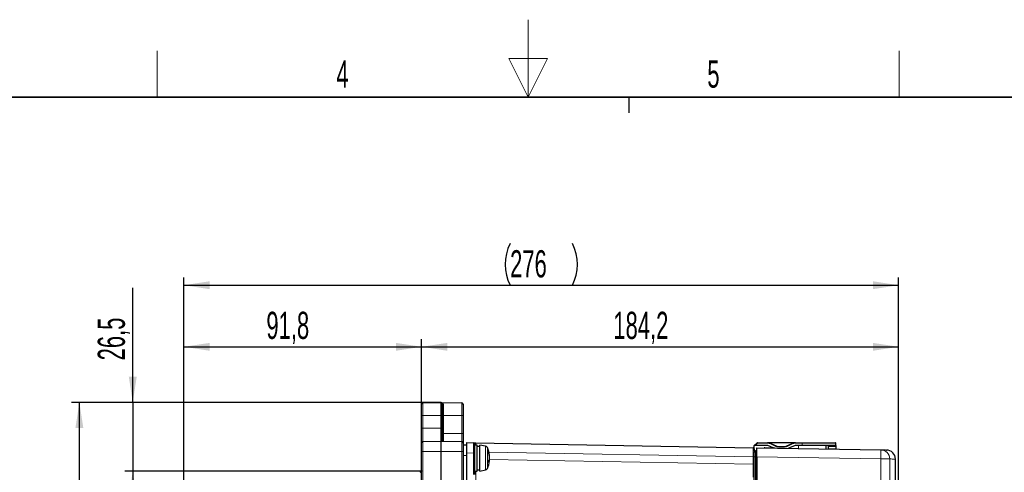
# Paper-space layout 'Blatt3' of a CAD drawing. Header units: millimetres. Extents: x 5 to 418, y 2 to 292.
# Tile 48 of 56: x 152 to 278, y 234 to 292. Entities that reach past the tile are written whole.
import ezdxf

# ---------------------------------------------------------------- set-up
doc = ezdxf.new("R2010")
doc.units = ezdxf.units.MM
doc.header["$PDSIZE"] = -1
doc.layers.add('SLD-0', color=7, linetype='Continuous')
doc.styles.add('SLDTEXTSTYLE0', font='TXT', dxfattribs={"width": 0.605})
doc.dimstyles.new('SLDDIMSTYLE0', dxfattribs={"dimtxt": 3.5, "dimasz": 3.302, "dimexe": 0, "dimexo": 0.0625, "dimgap": 0.875, "dimtad": 1, "dimlfac": 3, "dimrnd": 1e-09, "dimzin": 12, "dimdsep": 46, "dimtxsty": 'SLDTEXTSTYLE0', "dimsah": 1, "dimcen": 0.09, "dimadec": 0, "dimazin": 3, "dimtfac": 1, "dimtofl": 0, "dimtmove": 0, "dimatfit": 3, "dimfxl": 1, "dimfrac": 2, "dimtolj": 1, "dimtzin": 12, "dimarcsym": 0})
doc.dimstyles.new('SLDDIMSTYLE1', dxfattribs={"dimtxt": 3.5, "dimasz": 3.302, "dimexe": 0, "dimexo": 0.0625, "dimgap": 0.875, "dimtad": 1, "dimdec": 1, "dimlfac": 3, "dimrnd": 1e-09, "dimzin": 12, "dimdsep": 46, "dimtxsty": 'SLDTEXTSTYLE0', "dimsah": 1, "dimcen": 0.09, "dimadec": 0, "dimazin": 3, "dimtfac": 1, "dimtmove": 0, "dimatfit": 0, "dimfxl": 1, "dimfrac": 2, "dimtolj": 1, "dimtzin": 12, "dimarcsym": 0})
doc.dimstyles.new('SLDDIMSTYLE2', dxfattribs={"dimtxt": 3.5, "dimasz": 3.302, "dimexe": 0, "dimexo": 0.0625, "dimgap": 0.875, "dimtad": 1, "dimdec": 1, "dimlfac": 3, "dimrnd": 1e-09, "dimzin": 12, "dimdsep": 46, "dimtxsty": 'SLDTEXTSTYLE0', "dimsah": 1, "dimcen": 0.09, "dimadec": 0, "dimazin": 3, "dimtfac": 1, "dimtofl": 0, "dimtmove": 0, "dimatfit": 3, "dimfxl": 1, "dimfrac": 2, "dimtolj": 1, "dimtzin": 12, "dimarcsym": 0})

# ---------------------------------------------------------------- blocks, each defined once
blk = doc.blocks.new('_D_12')
at = {"layer": 'SLD-0', "color": 7}
for p, q in [((166.11, 243.21), (166.11, 257.97)), ((205.78, 243.21), (165.11, 243.21)), ((166.11, 243.21), (166.11, 234.37)), ((203.29, 234.37), (165.11, 234.37)), ((166.11, 234.37), (166.11, 228.02))]:
    blk.add_line(p, q, dxfattribs=at)
for points in [[(166.11, 243.21), (166.62, 246.51), (165.6, 246.51)], [(166.11, 234.37), (165.6, 231.07), (166.62, 231.07)]]:
    blk.add_solid(points, dxfattribs=at)
at = {"layer": 'SLD-0', "color": 7, "insert": (161.6, 248.62), "char_height": 3.5, "attachment_point": 1, "rotation": 90, "style": 'SLDTEXTSTYLE0'}
blk.add_mtext('26,5', dxfattribs=at)
blk = doc.blocks.new('_D_13')
at = {"layer": 'SLD-0', "color": 7}
for p, q in [((203.29, 234.37), (165.11, 234.37)), ((166.11, 234.37), (166.11, 128.54)), ((174.62, 128.54), (165.11, 128.54))]:
    blk.add_line(p, q, dxfattribs=at)
for points in [[(166.11, 234.37), (165.6, 231.07), (166.62, 231.07)], [(166.11, 128.54), (166.62, 131.84), (165.6, 131.84)]]:
    blk.add_solid(points, dxfattribs=at)
at = {"layer": 'SLD-0', "color": 7, "insert": (161.6, 175.44), "char_height": 3.5, "attachment_point": 1, "rotation": 90, "style": 'SLDTEXTSTYLE0'}
blk.add_mtext('317,5', dxfattribs=at)
blk = doc.blocks.new('_D_14')
at = {"layer": 'SLD-0', "color": 7}
for p, q in [((205.78, 243.21), (158.24, 243.21)), ((159.24, 128.54), (159.24, 243.21)), ((174.62, 128.54), (158.24, 128.54))]:
    blk.add_line(p, q, dxfattribs=at)
for centre, start, end in [((156.55, 184.51), 63.4349, 116.5651), ((156.55, 187.23), 243.4349, 296.5651)]:
    blk.add_arc(centre, 6.01, start, end, dxfattribs=at)
for points in [[(159.24, 243.21), (158.73, 239.9), (159.75, 239.9)], [(159.24, 128.54), (159.75, 131.84), (158.73, 131.84)]]:
    blk.add_solid(points, dxfattribs=at)
at = {"layer": 'SLD-0', "color": 7, "insert": (154.73, 181.86), "char_height": 3.5, "attachment_point": 1, "rotation": 90, "style": 'SLDTEXTSTYLE0'}
blk.add_mtext('344', dxfattribs=at)
blk = doc.blocks.new('_D_15')
at = {"layer": 'SLD-0', "color": 7}
for p, q in [((172.7, 228.72), (172.7, 251.37)), ((203.29, 241.54), (203.29, 251.37)), ((172.7, 250.37), (203.29, 250.37))]:
    blk.add_line(p, q, dxfattribs=at)
for points in [[(172.7, 250.37), (176, 249.86), (176, 250.87)], [(203.29, 250.37), (199.98, 250.87), (199.98, 249.86)]]:
    blk.add_solid(points, dxfattribs=at)
at = {"layer": 'SLD-0', "color": 7, "insert": (183.31, 254.88), "char_height": 3.5, "attachment_point": 1, "style": 'SLDTEXTSTYLE0'}
blk.add_mtext('91,8', dxfattribs=at)
blk = doc.blocks.new('_D_16')
at = {"layer": 'SLD-0', "color": 7}
for p, q in [((203.29, 241.54), (203.29, 251.37)), ((264.69, 213.87), (264.69, 251.37)), ((203.29, 250.37), (264.69, 250.37))]:
    blk.add_line(p, q, dxfattribs=at)
for points in [[(203.29, 250.37), (206.59, 249.86), (206.59, 250.87)], [(264.69, 250.37), (261.38, 250.87), (261.38, 249.86)]]:
    blk.add_solid(points, dxfattribs=at)
at = {"layer": 'SLD-0', "color": 7, "insert": (227.97, 254.88), "char_height": 3.5, "attachment_point": 1, "style": 'SLDTEXTSTYLE0'}
blk.add_mtext('184,2', dxfattribs=at)
blk = doc.blocks.new('_D_17')
at = {"layer": 'SLD-0', "color": 7}
for p, q in [((172.7, 228.79), (172.7, 259.3)), ((264.69, 213.87), (264.69, 259.3)), ((172.7, 258.3), (264.69, 258.3))]:
    blk.add_line(p, q, dxfattribs=at)
for centre, start, end in [((220.05, 260.98), 153.4349, 206.5651), ((217.33, 260.98), 333.4349, 26.5651)]:
    blk.add_arc(centre, 6.01, start, end, dxfattribs=at)
for points in [[(172.7, 258.3), (176, 257.79), (176, 258.81)], [(264.69, 258.3), (261.38, 258.81), (261.38, 257.79)]]:
    blk.add_solid(points, dxfattribs=at)
at = {"layer": 'SLD-0', "color": 7, "insert": (214.68, 262.81), "char_height": 3.5, "attachment_point": 1, "style": 'SLDTEXTSTYLE0'}
blk.add_mtext('276', dxfattribs=at)

psp = doc.layouts.new('Blatt3')

# ---------------------------------------------------------------- linework, layer by layer
at = {"color": 7, "linetype": 'Continuous', "lineweight": 25}
for p, q in [((203.2853, 241.539), (203.2853, 242.9982)), ((203.449, 243.1649), (205.7823, 243.2056)), ((205.7882, 243.2056), (208.4548, 243.1591)), ((205.9519, 243.039), (205.9519, 241.539)), ((208.6186, 242.9924), (208.6186, 241.539)), ((203.2853, 239.8723), (203.2853, 241.539)), ((205.9519, 241.539), (205.9519, 239.8723)), ((208.6186, 241.539), (208.6186, 239.2057)), ((203.2853, 237.9982), (203.2853, 239.8723)), ((205.9519, 239.8723), (205.9519, 238.3665)), ((208.6186, 239.2057), (208.6186, 237.9924)), ((203.2853, 236.8723), (203.2853, 237.9982)), ((203.449, 238.1649), (205.7823, 238.2056)), ((205.7882, 238.2056), (208.4548, 238.1591)), ((208.6186, 237.9924), (208.6186, 236.8723)), ((209.1186, 237.7057), (208.6186, 237.7057)), ((209.1186, 236.697), (209.1186, 238.0301)), ((209.1186, 238.0301), (209.9549, 238.0152)), ((210.1186, 237.8486), (210.1186, 236.6821)), ((210.4519, 237.7057), (210.1186, 237.7057)), ((210.2823, 238.0094), (245.9549, 237.3752)), ((210.4519, 234.3723), (210.4519, 237.7057)), ((210.7686, 237.539), (210.4519, 237.539)), ((211.5057, 237.5757), (210.7686, 237.7057)), ((210.7686, 234.3723), (210.7686, 237.7057)), ((246.1186, 237.6428), (246.4657, 237.9899)), ((246.2129, 237.6428), (246.1186, 237.6428)), ((246.1186, 237.2086), (246.1186, 237.6428)), ((246.1186, 237.2086), (246.1186, 236.9194)), ((247.7413, 237.6428), (246.2129, 237.6428)), ((246.4519, 237.3666), (262.4121, 237.0881)), ((246.4519, 236.2001), (246.4519, 237.3666)), ((246.5129, 238.0095), (247.8226, 238.0095)), ((247.4519, 237.3723), (248.6186, 237.3723)), ((251.4146, 238.0095), (247.8226, 238.0095)), ((248.543, 237.3723), (248.1639, 237.5491)), ((248.2452, 237.9158), (248.9156, 237.6032)), ((249.3382, 237.5095), (249.8989, 237.5095)), ((250.3216, 237.6032), (250.992, 237.9158)), ((251.0732, 237.5491), (250.5293, 237.2955)), ((251.4146, 238.0095), (252.2853, 238.0095)), ((252.2853, 237.6428), (251.4959, 237.6428)), ((252.2853, 238.0095), (256.5519, 238.0095)), ((256.6186, 237.6428), (252.2853, 237.6428)), ((255.3853, 237.2107), (255.3853, 237.6428)), ((255.6202, 237.5491), (255.6257, 237.2365)), ((255.6257, 237.2365), (255.6262, 237.2065)), ((256.6186, 237.6428), (256.6186, 237.9428)), ((256.6186, 237.6428), (256.6186, 237.5491)), ((256.6186, 237.5491), (256.6186, 237.2365)), ((256.6186, 237.2365), (256.6186, 237.1892)), ((203.2853, 126.2057), (203.2853, 236.8723)), ((208.6186, 236.8723), (208.6186, 232.95)), ((209.1186, 232.3978), (209.1186, 236.697)), ((210.1186, 236.6821), (210.1186, 233.9114)), ((211.9717, 235.7948), (212.0096, 235.7983)), ((211.9835, 236.4344), (212.0096, 236.4398)), ((211.998, 236.356), (212.019, 236.3618)), ((212.0125, 235.9766), (212.019, 235.9763)), ((246.1186, 233.1629), (246.1186, 236.206)), ((246.3858, 236.9719), (246.2838, 236.971)), ((246.4519, 236.2001), (246.4519, 136.8781)), ((264.2791, 215.1788), (264.2791, 235.9093)), ((210.4519, 234.539), (210.7686, 234.539)), ((210.7686, 234.3723), (211.5057, 234.5023)), ((211.9459, 235.7206), (212.0096, 235.7039)), ((211.9512, 235.7348), (212.019, 235.7162)), ((210.1186, 234.3723), (210.4519, 234.3723))]:
    psp.add_line(p, q, dxfattribs=at)
at = {"color": 7, "linetype": 'Continuous', "lineweight": 18}
for p, q in [((203.449, 243.1649), (203.449, 241.539)), ((205.7823, 241.539), (205.7823, 243.2056)), ((205.7882, 243.2056), (205.7882, 241.539)), ((206.1157, 242.9022), (206.1157, 241.539)), ((208.4548, 241.539), (208.4548, 243.1591)), ((203.2853, 241.539), (203.449, 241.539)), ((203.449, 241.539), (203.449, 239.8723)), ((205.7823, 241.539), (203.449, 241.539)), ((205.7823, 239.8723), (205.7823, 241.539)), ((205.7823, 241.539), (205.7882, 241.539)), ((205.7882, 241.539), (205.7882, 239.8723)), ((205.7882, 241.539), (205.9519, 241.539)), ((205.9519, 241.539), (206.1157, 241.539)), ((206.1157, 241.539), (206.1157, 239.2057)), ((206.1157, 241.539), (208.4548, 241.539)), ((208.4548, 239.2057), (208.4548, 241.539)), ((208.6186, 241.539), (208.4548, 241.539)), ((203.2853, 239.8723), (203.449, 239.8723)), ((203.449, 239.8723), (203.449, 238.1649)), ((203.449, 239.8723), (205.7823, 239.8723)), ((205.7823, 238.2056), (205.7823, 239.8723)), ((205.7823, 239.8723), (205.7882, 239.8723)), ((205.7882, 239.8723), (205.9519, 239.8723)), ((205.7882, 239.8723), (205.7882, 238.2056)), ((205.9519, 239.2057), (206.1157, 239.2057)), ((206.1157, 239.2057), (206.1157, 238.1999)), ((206.1157, 239.2057), (208.4548, 239.2057)), ((208.4548, 238.1591), (208.4548, 239.2057)), ((208.6186, 239.2057), (208.4548, 239.2057)), ((203.449, 238.1649), (203.449, 236.8723)), ((205.7823, 236.8723), (205.7823, 238.2056)), ((205.7882, 238.2056), (205.7882, 236.8723)), ((208.4548, 236.8723), (208.4548, 238.1591)), ((211.5057, 235.1796), (211.5057, 237.5757)), ((211.7529, 237.3817), (211.7529, 234.6963)), ((246.5129, 237.9428), (246.2129, 237.6428)), ((246.5129, 237.9428), (246.5129, 238.0095)), ((247.8226, 237.9428), (246.5129, 237.9428)), ((247.8226, 237.9428), (247.8226, 238.0095)), ((248.8874, 237.5427), (248.217, 237.8554)), ((249.3382, 237.4428), (249.3382, 237.5095)), ((249.8989, 237.4428), (249.3382, 237.4428)), ((249.8989, 237.4428), (249.8989, 237.5095)), ((251.0201, 237.8554), (250.3497, 237.5427)), ((251.4146, 237.9428), (251.4146, 238.0095)), ((252.2853, 237.9428), (251.4146, 237.9428)), ((251.7853, 237.2735), (251.7853, 237.6428)), ((252.2853, 237.9428), (252.2853, 238.0095)), ((252.2853, 237.6428), (252.2853, 237.9428)), ((256.6186, 237.9428), (252.2853, 237.9428)), ((255.6202, 237.5491), (256.6186, 237.5491)), ((255.6257, 237.2365), (256.6186, 237.2365)), ((203.2853, 236.8723), (203.449, 236.8723)), ((205.7823, 236.8723), (203.449, 236.8723)), ((203.449, 236.8723), (203.449, 229.7056)), ((205.7823, 236.8723), (205.7882, 236.8723)), ((205.7823, 229.7056), (205.7823, 236.8723)), ((205.7882, 236.8723), (205.7882, 229.7056)), ((208.4548, 236.8723), (205.7882, 236.8723)), ((208.4548, 232.95), (208.4548, 236.8723)), ((208.6186, 236.8723), (208.4548, 236.8723)), ((209.1186, 236.3723), (208.6186, 236.3723)), ((209.9549, 236.6821), (209.1186, 236.697)), ((209.9549, 233.9114), (209.9549, 236.6821)), ((209.9549, 236.6821), (210.1186, 236.6821)), ((245.9548, 236.2088), (211.9441, 236.8134)), ((212.0126, 235.839), (245.9548, 235.2465)), ((245.9548, 235.2465), (245.9548, 236.2088)), ((246.1186, 236.2088), (245.9548, 236.2088)), ((246.2838, 236.206), (246.1186, 236.206)), ((246.3858, 236.206), (246.2838, 236.206)), ((246.2838, 236.206), (246.2838, 136.8723)), ((246.3858, 236.206), (246.4519, 236.206)), ((246.3858, 136.8723), (246.3858, 236.206)), ((262.4121, 235.9216), (246.4519, 236.2001)), ((262.4121, 209.5874), (262.4121, 235.9216)), ((262.4121, 235.9216), (263.5559, 235.9216)), ((263.5559, 235.9216), (263.5559, 209.5524)), ((211.5057, 234.5023), (211.5057, 235.1796)), ((246.1186, 235.2465), (245.9548, 235.2465))]:
    psp.add_line(p, q, dxfattribs=at)
at = {"color": 7, "linetype": 'Continuous', "lineweight": 18, "flags": 128}
for points in [[(246.4657, 237.9899), (246.4666, 237.989), (246.4693, 237.9864), (246.4737, 237.982), (246.4795, 237.9761), (246.4867, 237.969), (246.4948, 237.9608), (246.5037, 237.952), (246.5129, 237.9428)], [(248.217, 237.8554), (248.2225, 237.8671), (248.2278, 237.8785), (248.2327, 237.8889), (248.237, 237.8981), (248.2405, 237.9056), (248.2431, 237.9112), (248.2447, 237.9146), (248.2452, 237.9158)], [(248.8874, 237.5427), (248.8929, 237.5545), (248.8982, 237.5659), (248.9031, 237.5763), (248.9074, 237.5855), (248.9109, 237.593), (248.9135, 237.5986), (248.9151, 237.602), (248.9156, 237.6032)], [(250.3497, 237.5427), (250.3442, 237.5545), (250.3389, 237.5659), (250.3341, 237.5763), (250.3298, 237.5855), (250.3263, 237.593), (250.3237, 237.5986), (250.3221, 237.602), (250.3216, 237.6032)], [(251.0201, 237.8554), (251.0146, 237.8671), (251.0094, 237.8785), (251.0045, 237.8889), (251.0002, 237.8981), (250.9967, 237.9056), (250.9941, 237.9112), (250.9925, 237.9146), (250.992, 237.9158)]]:
    psp.add_lwpolyline(points, dxfattribs=at)
at = {"color": 7, "linetype": 'Continuous', "lineweight": 25, "flags": 128}
for points in [[(255.6186, 237.6428), (255.6188, 237.6322), (255.6193, 237.6008), (255.6202, 237.5491)], [(212.0096, 235.7983), (212.0017, 235.7449), (211.998, 235.722)]]:
    psp.add_lwpolyline(points, dxfattribs=at)
at = {"color": 7, "linetype": 'Continuous', "lineweight": 25}
for centre, radius, start, end in [((203.4519, 242.9982), 0.1667, 91, 180), ((205.7853, 243.039), 0.1667, 89, 91), ((205.7853, 243.039), 0.1667, 0, 89), ((208.4519, 242.9924), 0.1667, 0, 89), ((206.1186, 238.3665), 0.1667, 180, 269), ((203.4519, 237.9982), 0.1667, 91, 180), ((205.7853, 238.039), 0.1667, 89, 91), ((208.4519, 237.9924), 0.1667, 0, 89), ((209.9519, 237.8486), 0.1667, 0, 88.981516), ((211.4478, 237.2474), 0.3333, 23.754023, 80), ((208.7019, 236.039), 3.3333, 6.089545, 23.754023), ((245.9519, 237.2086), 0.1667, 0, 88.981516), ((246.3853, 237.0385), 0.0667, 270.5, 0.000004), ((246.5129, 237.9428), 0.0667, 90, 135), ((247.4519, 237.2057), 0.1667, 90, 119.572081), ((247.7413, 236.6428), 1, 65, 90), ((247.8226, 237.0095), 1, 65, 90), ((248.6186, 237.2057), 0.1667, 46.63126, 90), ((249.3382, 238.5095), 1, 245, 270), ((249.8989, 238.5095), 1, 270, 295), ((251.4146, 237.0095), 1, 90, 115), ((251.4959, 236.6428), 1, 90, 115), ((256.5519, 237.9428), 0.0667, 0, 90), ((263.1125, 235.909), 1.1667, 0.142661, 88.999997), ((209.8918, 236.1397), 2.1389, 8.066132, 19.043461), ((210.8356, 236.7719), 1.0801, 356.513922, 3.486078), ((209.4272, 235.9231), 2.6069, 7.862282, 17.481623), ((210.6004, 236.2277), 1.4381, 335.961895, 348.510596), ((211.3754, 236.3241), 0.6447, 3.353621, 10.343142), ((208.6282, 236.0124), 3.392, 1.50836, 4.519733), ((209.245, 236.1832), 2.7752, 354.997521, 358.316346), ((208.6286, 236.0655), 3.3915, 355.48003, 358.49171), ((209.2568, 235.8953), 2.7634, 1.679372, 2.98077), ((246.2853, 236.8043), 0.1667, 90.5, 179.999996), ((211.4478, 234.8306), 0.3333, 280, 336.245977), ((208.7019, 236.039), 3.3333, 336.245977, 353.910455), ((211.0753, 235.9066), 0.956, 331.277004, 347.758935), ((209.5437, 235.5446), 2.372, 357.647747, 2.352253), ((211.9936, 235.7259), 0.0271, 306.105706, 339.204073), ((203.1186, 234.3694), 0.1667, 271, 0), ((210.2853, 234.3694), 0.1667, 180, 269)]:
    psp.add_arc(centre, radius, start, end, dxfattribs=at)
at = {"color": 7, "linetype": 'Continuous', "lineweight": 18}
for centre, radius, start, end in [((206.1044, 243.0552), 0.1534, 186.057604, 274.204321), ((247.2888, 237.3503), 0.1646, 359.611068, 7.699103), ((247.8226, 237.0095), 0.9333, 65, 90), ((248.2418, 237.3336), 0.3788, 359.274433, 5.871993), ((249.3382, 238.5095), 1.0667, 245, 270), ((249.8989, 238.5095), 1.0667, 270, 295), ((251.4146, 237.0095), 0.9333, 90, 115), ((245.6961, 236.5048), 16.7261, 358.001677, 1.998323), ((262.3905, 235.9229), 1.1653, 359.934072, 88.939059)]:
    psp.add_arc(centre, radius, start, end, dxfattribs=at)
for centre, major_axis, ratio, start_param, end_param in [((209.9519, 236.6817), (0.003, 1.3335), 0.00224233, 4.71267309, 6.28315043), ((210.2853, 236.8425), (-0.003, 1.1669), 0.00249178, 6.28313468, 7.02136531), ((245.9519, 236.2084), (0.003, 1.1668), 0.00249223, 4.71266122, 6.28314733), ((245.9519, 235.2471), (-0.0029, 1.667), 0.00174433, 3.14155916, 4.7120509), ((210.2853, 233.0359), (-0.0029, 1.1669), 0.00256228, 6.28313419, 7.85361732), ((210.2853, 235.8697), (0.0029, 1.6669), 0.00174454, 2.68667836, 3.14156525)]:
    psp.add_ellipse(centre, major_axis=major_axis, ratio=ratio, start_param=start_param, end_param=end_param, dxfattribs=at)
for points, knots in [([(205.7882, 243.2056), (205.7888, 243.2056), (205.8224, 243.2049), (205.928, 243.1875), (206.0757, 243.1016), (206.1049, 242.9561), (206.1157, 242.9022)], [0, 0, 0, 0, 0.00441752, 0.22202362, 0.71205651, 1, 1, 1, 1]), ([(205.7882, 238.2056), (205.7885, 238.2056), (205.8334, 238.2049), (205.916, 238.2405), (205.9417, 238.3307), (205.9519, 238.3665)], [0, 0, 0, 0, 0.004409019, 0.60481195, 1, 1, 1, 1]), ([(210.2823, 238.0094), (210.282, 238.0094), (210.2809, 238.0094), (210.2742, 238.0095), (210.2481, 238.0075), (210.1994, 237.9883), (210.138, 237.9316), (210.1247, 237.8747), (210.1186, 237.8486)], [0, 0, 0, 0, 0.00436378, 0.01477803, 0.09226665, 0.3619374, 0.70733829, 1, 1, 1, 1]), ([(246.2838, 236.971), (246.2838, 236.971), (246.2838, 236.971), (246.2838, 236.9424), (246.2838, 236.8167), (246.2838, 236.6219), (246.2838, 236.4059), (246.2838, 236.2634), (246.2838, 236.206)], [0, 0, 0, 0, 0.000016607, 0.212852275, 0.425152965, 0.643261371, 0.856075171, 1, 1, 1, 1]), ([(246.3858, 236.206), (246.3858, 236.206), (246.3858, 236.2925), (246.3858, 236.4667), (246.3858, 236.6966), (246.3858, 236.8695), (246.3858, 236.952), (246.3858, 236.9709), (246.3858, 236.9717), (246.3858, 236.9719)], [0, 0, 0, 0, 0.00001659, 0.21658531, 0.43281124, 0.64773568, 0.860365, 0.97083312, 1, 1, 1, 1]), ([(264.2594, 235.9093), (264.2644, 235.9092), (264.2854, 235.9089), (264.1232, 235.9117), (263.7681, 235.9179), (263.5559, 235.9216)], [0, 0, 0, 0, 0.11460947, 0.4706639, 1, 1, 1, 1])]:
    psp.add_open_spline(points, degree=3, knots=knots, dxfattribs=at)
at = {"color": 7, "linetype": 'Continuous', "lineweight": 25}
for points, knots in [([(209.9549, 238.0152), (209.9661, 238.015), (209.9894, 238.0146), (210.1128, 238.0124), (210.215, 238.0106), (210.2682, 238.0096), (210.2817, 238.0094), (210.2823, 238.0094)], [0, 0, 0, 0, 0.319862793, 0.661277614, 0.914461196, 0.996131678, 1, 1, 1, 1]), ([(262.4121, 237.0881), (262.6236, 237.0844), (262.9774, 237.0782), (263.139, 237.0754), (263.1182, 237.0757), (263.1131, 237.0758)], [0, 0, 0, 0, 0.52930656, 0.8851514, 1, 1, 1, 1]), ([(246.1186, 236.206), (246.1186, 236.251), (246.1186, 236.3624), (246.1186, 236.5314), (246.1186, 236.6827), (246.1186, 236.785), (246.1186, 236.7979), (246.1186, 236.8043)], [0, 0, 0, 0, 0.1441777, 0.35661866, 0.57425985, 0.7871509, 1, 1, 1, 1])]:
    psp.add_open_spline(points, degree=3, knots=knots, dxfattribs=at)
at = {"layer": 'SLD-0', "lineweight": 18}
for p, q in [((217, 292.5), (217, 282.5)), ((169.25, 282.5), (169.25, 288.5)), ((264.75, 282.5), (264.75, 288.5)), ((219.5, 287.5), (214.5, 287.5)), ((214.5, 287.5), (217, 282.5)), ((217, 282.5), (219.5, 287.5))]:
    psp.add_line(p, q, dxfattribs=at)
at = {"layer": 'SLD-0', "lineweight": 35}
psp.add_line((408, 282.5), (26, 282.5), dxfattribs=at)
at = {"layer": 'SLD-0'}
psp.add_line((230, 280.5), (230, 282.5), dxfattribs=at)
psp.add_line((230, 280.5), (230, 282.5), dxfattribs=at)
at = {"layer": 'SLD-0', "color": 7, "lineweight": 18}
psp.add_point((203.2853, 234.3694), dxfattribs=at)

# ---------------------------------------------------------------- texts
at = {"layer": 'SLD-0', "char_height": 3.5, "attachment_point": 2, "style": 'SLDTEXTSTYLE0'}
for s, insert in [('4', (193.1027, 287.243)), ('5', (240.8527, 287.243))]:
    psp.add_mtext(s, dxfattribs=dict(at, insert=insert))

# ---------------------------------------------------------------- dimensions: what is measured, and where the dimension line sits
at = {"layer": 'SLD-0', "color": 7}
dim = psp.add_linear_dim(base=(264.6853, 258.2991), p1=(172.7016, 228.792), p2=(264.6853, 213.8723), text='(<>)', dimstyle='SLDDIMSTYLE2', dxfattribs=at)
dim.commit()
dim.dimension.update_dxf_attribs({"geometry": '_D_17', "text_midpoint": (218.6934, 258.2991), "dimtype": 160})
for base, p1, p2, dimstyle, picture, middle in [((166.1094, 234.3694), (205.7823, 243.2056), (203.2853, 234.3694), 'SLDDIMSTYLE1', '_D_12', (166.1094, 253.2954)), ((166.1094, 128.539), (203.2853, 234.3694), (174.6186, 128.539), 'SLDDIMSTYLE2', '_D_13', (166.1094, 181.4542))]:
    dim = psp.add_linear_dim(base=base, p1=p1, p2=p2, angle=90, dimstyle=dimstyle, dxfattribs=at)
    dim.commit()
    dim.dimension.update_dxf_attribs({"geometry": picture, "text_midpoint": middle, "dimtype": 160})
for base, p1, p2, dimstyle, picture, middle in [((203.2853, 250.365), (172.7016, 228.724), (203.2853, 241.539), 'SLDDIMSTYLE2', '_D_15', (187.9934, 250.365)), ((264.6853, 250.365), (203.2853, 241.539), (264.6853, 213.8723), 'SLDDIMSTYLE0', '_D_16', (233.9853, 250.365))]:
    dim = psp.add_linear_dim(base=base, p1=p1, p2=p2, dimstyle=dimstyle, dxfattribs=at)
    dim.commit()
    dim.dimension.update_dxf_attribs({"geometry": picture, "text_midpoint": middle, "dimtype": 160})
dim = psp.add_linear_dim(base=(159.2389, 243.2056), p1=(174.6186, 128.539), p2=(205.7823, 243.2056), angle=90, text='(<>)', dimstyle='SLDDIMSTYLE0', dxfattribs=at)
dim.commit()
dim.dimension.update_dxf_attribs({"geometry": '_D_14', "text_midpoint": (159.2389, 185.8723), "dimtype": 160})

doc.saveas('drawing.dxf')
